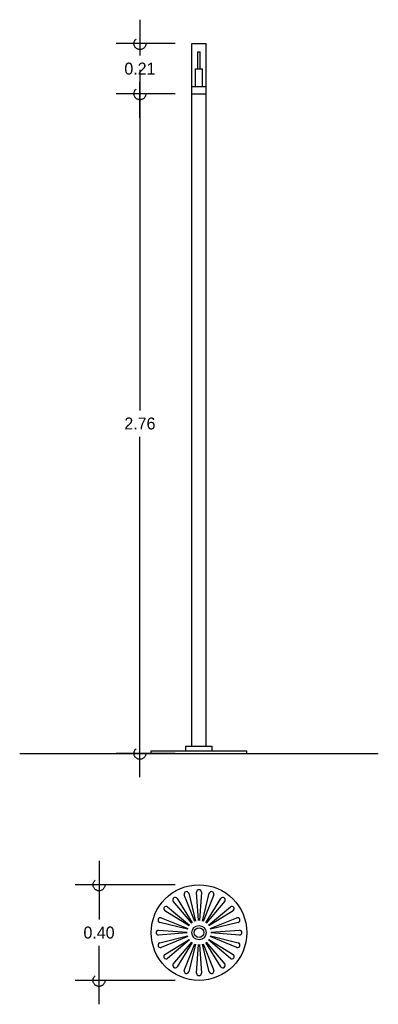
# Model space of a CAD drawing. Header units: centimetres. Extents: x 2 to 3.5, y 0.95 to 5.07.
import ezdxf

# ---------------------------------------------------------------- set-up
doc = ezdxf.new("R2010")
doc.units = ezdxf.units.CM
doc.header["$LTSCALE"] = 0.005
doc.header["$MEASUREMENT"] = 0
doc.linetypes.add('ACAD_ISO04W100', pattern=[30, 24, -3, 0, -3])
doc.layers.add('EJES', color=7, linetype='ACAD_ISO04W100')
doc.dimstyles.get("Standard").update_dxf_attribs({"dimtxt": 0.18, "dimasz": 0.18, "dimexe": 0.18, "dimexo": 0.0625, "dimgap": 0.09, "dimtad": 0, "dimtih": 1, "dimtoh": 1, "dimdec": 4, "dimzin": 0, "dimdsep": 46, "dimtxsty": 'Standard', "dimcen": 0.09, "dimadec": 0, "dimazin": 0, "dimtfac": 1, "dimtdec": 4, "dimtofl": 0, "dimtmove": 0, "dimatfit": 3, "dimfxl": 0, "dimtolj": 1, "dimtzin": 0, "dimarcsym": 0})

# ---------------------------------------------------------------- blocks, each defined once
blk = doc.blocks.new('_Small')
at = {"layer": 'EJES', "color": 0, "lineweight": -2}
blk.add_circle((0, 0), 0.25, dxfattribs=at)
blk = doc.blocks.new('*D3')
at = {"color": 0, "lineweight": -2, "ltscale": 0.005}
for p, q in [((2.5029, 4.86), (2.5029, 3.435)), ((2.65, 4.76), (2.4029, 4.76)), ((2.5029, 1.9), (2.5029, 3.325)), ((2.65, 2), (2.4029, 2))]:
    blk.add_line(p, q, dxfattribs=at)
at = {"layer": 'Defpoints', "color": 0, "ltscale": 0.005}
for p in [(2.75, 4.76), (2.5029, 2), (2.75, 2)]:
    blk.add_point(p, dxfattribs=at)
at = {"color": 0, "lineweight": -2, "ltscale": 0.005, "xscale": 0.1, "yscale": 0.1, "zscale": 0.1}
for p, rotation in [((2.5029, 4.76), 90), ((2.5029, 2), 270)]:
    blk.add_blockref('_Small', p, dxfattribs=dict(at, rotation=rotation))
at = {"color": 0, "ltscale": 0.005, "insert": (2.5029, 3.38), "char_height": 0.05, "attachment_point": 5}
blk.add_mtext('\\A1;2.76', dxfattribs=at)
blk = doc.blocks.new('*D2')
at = {"color": 0, "lineweight": -2, "ltscale": 0.005}
for p, q in [((2.5029, 5.07), (2.5029, 4.92)), ((2.65, 4.97), (2.4029, 4.97)), ((2.5029, 4.66), (2.5029, 4.81)), ((2.65, 4.76), (2.4029, 4.76))]:
    blk.add_line(p, q, dxfattribs=at)
at = {"layer": 'Defpoints', "color": 0, "ltscale": 0.005}
for p in [(2.75, 4.97), (2.5029, 4.76), (2.75, 4.76)]:
    blk.add_point(p, dxfattribs=at)
at = {"color": 0, "lineweight": -2, "ltscale": 0.005, "xscale": 0.1, "yscale": 0.1, "zscale": 0.1}
for p, rotation in [((2.5029, 4.97), 90), ((2.5029, 4.76), 270)]:
    blk.add_blockref('_Small', p, dxfattribs=dict(at, rotation=rotation))
at = {"color": 0, "ltscale": 0.005, "insert": (2.5029, 4.865), "char_height": 0.05, "attachment_point": 5}
blk.add_mtext('\\A1;0.21', dxfattribs=at)
blk = doc.blocks.new('*D1')
at = {"color": 0, "lineweight": -2, "ltscale": 0.005}
for p, q in [((2.3318, 1.55), (2.3318, 1.305)), ((2.65, 1.45), (2.2318, 1.45)), ((2.3318, 0.95), (2.3318, 1.195)), ((2.65, 1.05), (2.2318, 1.05))]:
    blk.add_line(p, q, dxfattribs=at)
at = {"layer": 'Defpoints', "color": 0, "ltscale": 0.005}
for p in [(2.75, 1.45), (2.3318, 1.05), (2.75, 1.05)]:
    blk.add_point(p, dxfattribs=at)
at = {"color": 0, "lineweight": -2, "ltscale": 0.005, "xscale": 0.1, "yscale": 0.1, "zscale": 0.1}
for p, rotation in [((2.3318, 1.45), 90), ((2.3318, 1.05), 270)]:
    blk.add_blockref('_Small', p, dxfattribs=dict(at, rotation=rotation))
at = {"color": 0, "ltscale": 0.005, "insert": (2.3318, 1.25), "char_height": 0.05, "attachment_point": 5}
blk.add_mtext('\\A1;0.40', dxfattribs=at)

msp = doc.modelspace()

# ---------------------------------------------------------------- linework, layer by layer
at = {"ltscale": 0.005}
for p, q in [((2.72, 2.03), (2.72, 4.97)), ((2.72, 4.97), (2.78, 4.97)), ((2.78, 2.03), (2.78, 4.97)), ((2.745, 4.935), (2.755, 4.935)), ((2.745, 4.865), (2.745, 4.935)), ((2.755, 4.865), (2.755, 4.935)), ((2.735, 4.865), (2.765, 4.865)), ((2.735, 4.79), (2.735, 4.865)), ((2.765, 4.79), (2.765, 4.865)), ((2.72, 4.79), (2.78, 4.79)), ((2.72, 4.76), (2.78, 4.76)), ((2.695, 2.01), (2.695, 2.03)), ((2.695, 2.03), (2.805, 2.03)), ((2.805, 2.01), (2.805, 2.03)), ((2, 2), (3.5, 2)), ((2.55, 2.01), (2.95, 2.01)), ((2.55, 2), (2.55, 2.01)), ((2.95, 2), (2.95, 2.01)), ((2.7332, 1.2971), (2.688, 1.4083)), ((2.7071, 1.4145), (2.7359, 1.298)), ((2.7486, 1.3), (2.74, 1.4197)), ((2.76, 1.4197), (2.7514, 1.3)), ((2.7641, 1.298), (2.7929, 1.4145)), ((2.812, 1.4083), (2.7668, 1.2971)), ((2.7195, 1.2896), (2.6422, 1.3814)), ((2.6583, 1.3932), (2.7218, 1.2913)), ((2.7782, 1.2913), (2.8417, 1.3932)), ((2.8578, 1.3814), (2.7805, 1.2896)), ((2.7087, 1.2782), (2.6068, 1.3417)), ((2.6186, 1.3578), (2.7104, 1.2805)), ((2.7896, 1.2805), (2.8814, 1.3578)), ((2.8932, 1.3417), (2.7913, 1.2782)), ((2.702, 1.2641), (2.5855, 1.2929)), ((2.5917, 1.312), (2.7029, 1.2668)), ((2.7971, 1.2668), (2.9083, 1.312)), ((2.9145, 1.2929), (2.798, 1.2641)), ((2.5803, 1.26), (2.7, 1.2514)), ((2.7, 1.2486), (2.5803, 1.24)), ((2.8, 1.2514), (2.9197, 1.26)), ((2.9197, 1.24), (2.8, 1.2486)), ((2.5855, 1.2071), (2.702, 1.2359)), ((2.7029, 1.2332), (2.5917, 1.188)), ((2.6068, 1.1583), (2.7087, 1.2218)), ((2.7104, 1.2195), (2.6186, 1.1422)), ((2.6422, 1.1186), (2.7195, 1.2104)), ((2.7218, 1.2087), (2.6583, 1.1068)), ((2.688, 1.0917), (2.7332, 1.2029)), ((2.7359, 1.202), (2.7071, 1.0855)), ((2.74, 1.0803), (2.7486, 1.2)), ((2.7514, 1.2), (2.76, 1.0803)), ((2.7929, 1.0855), (2.7641, 1.202)), ((2.7668, 1.2029), (2.812, 1.0917)), ((2.8417, 1.1068), (2.7782, 1.2087)), ((2.7805, 1.2104), (2.8578, 1.1186)), ((2.8814, 1.1422), (2.7896, 1.2195)), ((2.7913, 1.2218), (2.8932, 1.1583)), ((2.9083, 1.188), (2.7971, 1.2332)), ((2.798, 1.2359), (2.9145, 1.2071))]:
    msp.add_line(p, q, dxfattribs=at)
for radius in [0.2, 0.03, 0.02]:
    msp.add_circle((2.75, 1.25), radius, dxfattribs=at)
for centre, start, end in [((2.6976, 1.4114), 18, 198), ((2.75, 1.4197), 0, 180), ((2.8024, 1.4114), 342, 162), ((2.6127, 1.3498), 54, 234), ((2.6502, 1.3873), 36, 216), ((2.8498, 1.3873), 324, 144), ((2.8873, 1.3498), 306, 126), ((2.5886, 1.3024), 72, 252), ((2.9114, 1.3024), 288, 108), ((2.5803, 1.25), 90, 270), ((2.9197, 1.25), 270, 90), ((2.5886, 1.1976), 108, 288), ((2.9114, 1.1976), 252, 72), ((2.6127, 1.1502), 126, 306), ((2.8873, 1.1502), 234, 54), ((2.6502, 1.1127), 144, 324), ((2.8498, 1.1127), 216, 36), ((2.6976, 1.0886), 162, 342), ((2.75, 1.0803), 180, 0), ((2.8024, 1.0886), 198, 18)]:
    msp.add_arc(centre, 0.01, start, end, dxfattribs=at)

# ---------------------------------------------------------------- dimensions: what is measured, and where the dimension line sits
for base, p1, p2, override, picture, middle in [((2.5029, 4.76), (2.75, 4.97), (2.75, 4.76), {"dimtxt": 0.05, "dimasz": 0.1, "dimexe": 0.1, "dimexo": 0.1, "dimgap": 0.03, "dimdec": 2, "dimblk": 'Small', "dimdle": 0.1, "dimtdec": 2}, '*D2', (2.5029, 4.865)), ((2.5029, 2), (2.75, 4.76), (2.75, 2), {"dimtxt": 0.05, "dimasz": 0.1, "dimexe": 0.1, "dimexo": 0.1, "dimgap": 0.03, "dimdec": 2, "dimblk": 'Small', "dimdle": 0.1, "dimtdec": 2, "dimtmove": 1}, '*D3', (2.5029, 3.38)), ((2.3318, 1.05), (2.75, 1.45), (2.75, 1.05), {"dimtxt": 0.05, "dimasz": 0.1, "dimexe": 0.1, "dimexo": 0.1, "dimgap": 0.03, "dimdec": 2, "dimblk": 'Small', "dimdle": 0.1, "dimtdec": 2}, '*D1', (2.3318, 1.25))]:
    dim = msp.add_linear_dim(base=base, p1=p1, p2=p2, angle=90, dimstyle='Standard', override=override, dxfattribs=at)
    dim.commit()
    dim.dimension.update_dxf_attribs({"geometry": picture, "text_midpoint": middle})

doc.saveas('drawing.dxf')
